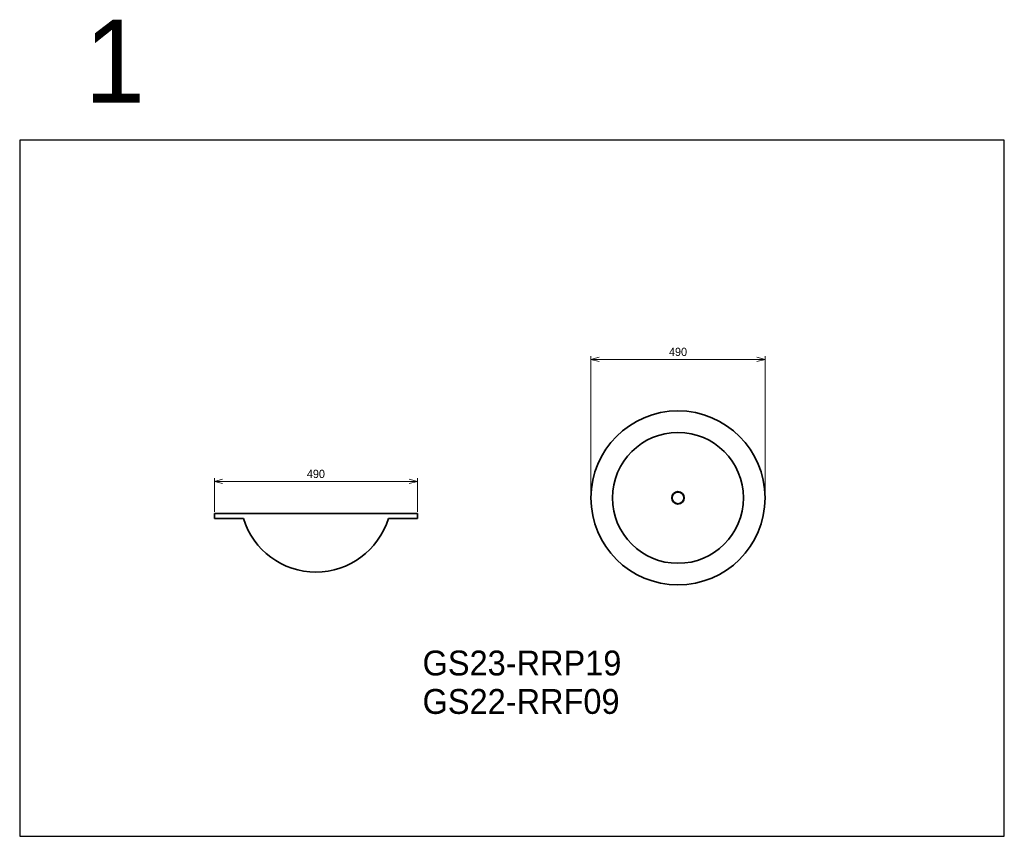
# Model space of a CAD drawing. Header units: millimetres. Extents: x 0 to 2376, y 0 to 1971.
import ezdxf

# ---------------------------------------------------------------- set-up
doc = ezdxf.new("R2010")
doc.units = ezdxf.units.MM
for name, color, linetype, lineweight in [('実線', 3, 'Continuous', 35), ('寸法', 2, 'Continuous', 18), ('寸法 @ 8', 2, 'Continuous', 18)]:
    doc.layers.add(name, color=color, linetype=linetype, lineweight=lineweight)
doc.styles.add('MS Pゴシック', font='txt', dxfattribs={"height": 2.5})
doc.dimstyles.new('コピー ～ MyDim S＝1：8', dxfattribs={"dimscale": 8, "dimtxt": 2.5, "dimasz": 2.5, "dimexe": 1, "dimexo": 0.5, "dimgap": 1, "dimtad": 3, "dimdsep": 46, "dimtxsty": 'MS Pゴシック', "dimblk": 'OPEN30', "dimcen": 0, "dimclrd": 256, "dimclre": 256, "dimclrt": 256, "dimazin": 2, "dimtfac": 1, "dimtmove": 0, "dimatfit": 3, "dimldrblk": 'OPEN30', "dimfxl": 1, "dimlwd": 18, "dimlwe": 18, "dimarcsym": 0})

# ---------------------------------------------------------------- blocks, each defined once
blk = doc.blocks.new('_Open30')
at = {"color": 0, "lineweight": -2}
for p, q in [((-1, 0.27), (0, 0)), ((0, 0), (-1, -0.27)), ((0, 0), (-1, 0))]:
    blk.add_line(p, q, dxfattribs=at)
blk = doc.blocks.new('*D3')
at = {"layer": 'Defpoints', "color": 0, "transparency": 16777216}
for p in [(1798.6, 1151.1), (1378.6, 816.2), (1798.6, 816.2)]:
    blk.add_point(p, dxfattribs=at)
at = {"layer": '寸法', "lineweight": 18, "transparency": 16777216}
for p, q in [((1378.6, 820.2), (1378.6, 1159.1)), ((1398.6, 1151.1), (1778.6, 1151.1)), ((1798.6, 820.2), (1798.6, 1159.1))]:
    blk.add_line(p, q, dxfattribs=at)
at = {"layer": '寸法', "lineweight": 18, "transparency": 16777216, "xscale": 20, "yscale": 20, "zscale": 20, "rotation": 180}
blk.add_blockref('_Open30', (1378.6, 1151.1), dxfattribs=at)
at = {"layer": '寸法', "lineweight": 18, "transparency": 16777216, "xscale": 20, "yscale": 20, "zscale": 20}
blk.add_blockref('_Open30', (1798.6, 1151.1), dxfattribs=at)
at = {"layer": '寸法', "transparency": 16777216, "insert": (1588.6, 1169.1), "char_height": 20, "attachment_point": 5, "style": 'MS Pゴシック'}
blk.add_mtext('490', dxfattribs=at)
blk = doc.blocks.new('*D2')
at = {"layer": 'Defpoints', "color": 0, "transparency": 16777216}
for p in [(959.8, 856.6), (469.8, 779.1), (959.8, 779.1)]:
    blk.add_point(p, dxfattribs=at)
at = {"layer": '寸法', "lineweight": 18, "transparency": 16777216}
for p, q in [((469.8, 783.1), (469.8, 864.6)), ((489.8, 856.6), (939.8, 856.6)), ((959.8, 783.1), (959.8, 864.6))]:
    blk.add_line(p, q, dxfattribs=at)
at = {"layer": '寸法', "lineweight": 18, "transparency": 16777216, "xscale": 20, "yscale": 20, "zscale": 20, "rotation": 180}
blk.add_blockref('_Open30', (469.8, 856.6), dxfattribs=at)
at = {"layer": '寸法', "lineweight": 18, "transparency": 16777216, "xscale": 20, "yscale": 20, "zscale": 20}
blk.add_blockref('_Open30', (959.8, 856.6), dxfattribs=at)
at = {"layer": '寸法', "transparency": 16777216, "insert": (714.8, 874.6), "char_height": 20, "attachment_point": 5, "style": 'MS Pゴシック'}
blk.add_mtext('490', dxfattribs=at)

msp = doc.modelspace()

# ---------------------------------------------------------------- linework, layer by layer
msp.add_lwpolyline([(0, 0), (2376, 0), (2376, 1680), (0, 1680)], close=True)
at = {"layer": '実線', "ltscale": 2}
for p, q in [((469.797, 779.107), (959.797, 779.107)), ((469.797, 767.107), (469.797, 779.107)), ((469.797, 767.107), (539.797, 767.107)), ((959.797, 767.107), (889.797, 767.107)), ((959.797, 779.107), (959.797, 767.107))]:
    msp.add_line(p, q, dxfattribs=at)
at = {"layer": '実線'}
for radius in [210, 158, 15, 14]:
    msp.add_circle((1588.566, 816.849), radius, dxfattribs=at)
at = {"layer": '実線', "ltscale": 2}
msp.add_arc((714.797, 820.878), 183.075, 197.080195, 342.919805, dxfattribs=at)

# ---------------------------------------------------------------- texts
at = {"layer": '寸法 @ 8', "attachment_point": 1, "style": 'MS Pゴシック'}
for s, insert, char_height in [('1', (156.784, 1970.959), 200), ('GS23-RRP19', (972.143, 448.262), 60), ('GS22-RRF09', (972.143, 355.501), 60)]:
    msp.add_mtext_dynamic_manual_height_columns(s, width=189.38779, gutter_width=100, heights=[0], dxfattribs=dict(at, insert=insert, char_height=char_height))

# ---------------------------------------------------------------- dimensions: what is measured, and where the dimension line sits
at = {"layer": '寸法 @ 8'}
dim = msp.add_linear_dim(base=(1798.565, 1151.145), p1=(1378.567, 816.224), p2=(1798.565, 816.224), text='490', dimstyle='コピー ～ MyDim S＝1：8', override={"dimscale": 8, "dimtix": 0, "dimtofl": 1, "dimtmove": 0, "dimatfit": 3}, dxfattribs=at)
dim.commit()
dim.dimension.update_dxf_attribs({"geometry": '*D3', "text_midpoint": (1588.566, 1169.145)})
dim = msp.add_linear_dim(base=(959.797, 856.581), p1=(469.797, 779.139), p2=(959.797, 779.107), dimstyle='コピー ～ MyDim S＝1：8', override={"dimscale": 8, "dimtix": 0, "dimtofl": 1, "dimtmove": 0, "dimatfit": 3}, dxfattribs=at)
dim.commit()
dim.dimension.update_dxf_attribs({"geometry": '*D2', "text_midpoint": (714.797, 874.581)})

doc.saveas('drawing.dxf')
